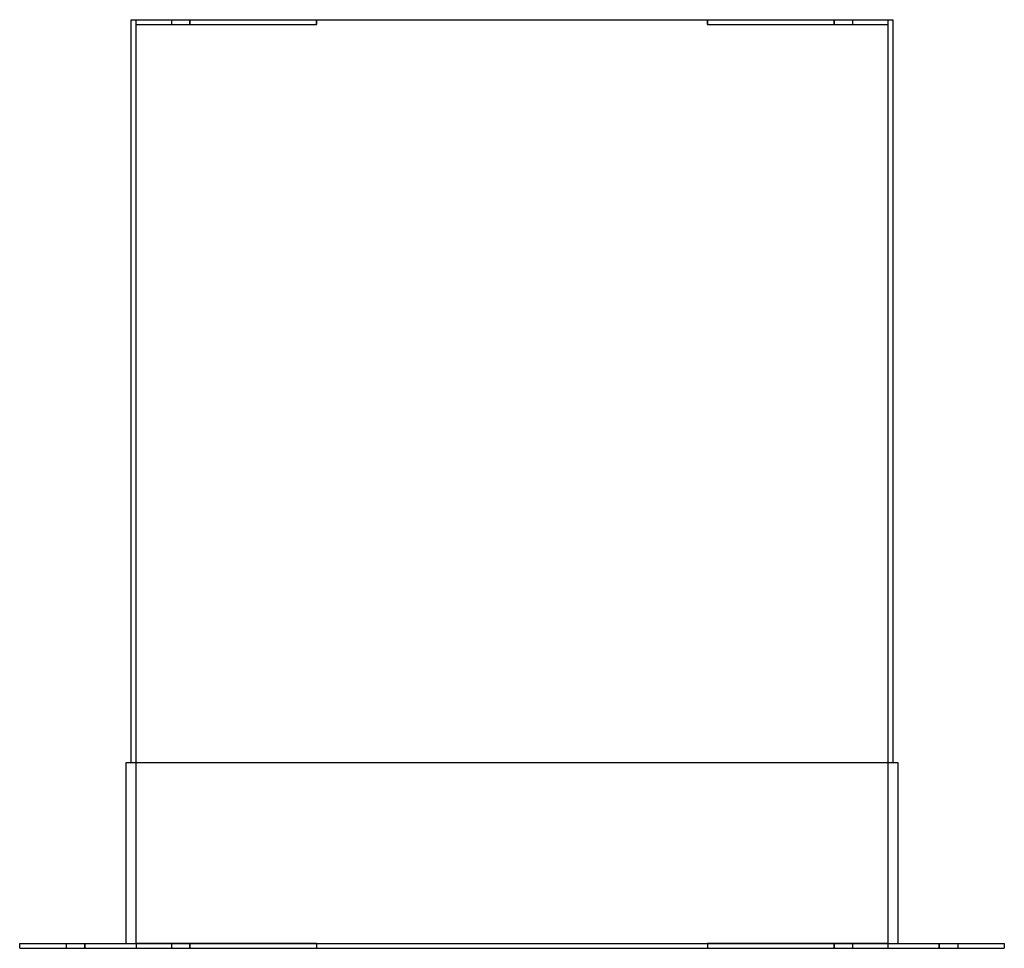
# Model space of a CAD drawing. Header units: millimetres. Extents: x -398 to 398, y 0 to 750.
import ezdxf

# ---------------------------------------------------------------- set-up
doc = ezdxf.new("R2010")
doc.units = ezdxf.units.MM
doc.layers.add('HIDDEN', color=7, linetype='Continuous')
doc.layers.add('THICK', color=7, linetype='Continuous')

msp = doc.modelspace()

# ---------------------------------------------------------------- linework, layer by layer
at = {"layer": 'HIDDEN'}
for p, q in [((-307.5, 750), (-307.5, 750)), ((-303.5, 750), (-303.5, 750)), ((-303.5, 746), (-303.5, 750)), ((-275, 750), (-275, 746)), ((-275, 750), (-275, 746)), ((-260, 746), (-260, 750)), ((-260, 750), (-260, 746)), ((-157.75, 746), (-157.75, 750)), ((-157.75, 750), (-157.75, 746)), ((157.75, 750), (157.75, 746)), ((157.75, 746), (157.75, 750)), ((260, 746), (260, 750)), ((260, 750), (260, 746)), ((275, 750), (275, 746)), ((275, 750), (275, 746)), ((303.5, 750), (303.5, 750)), ((303.5, 750), (303.5, 746)), ((307.5, 750), (307.5, 750)), ((-303.5, 4), (-303.5, 746)), ((-303.5, 746), (-303.5, 746)), ((-303.5, 746), (-303.5, 746)), ((-303.5, 746), (-157.75, 746)), ((157.75, 746), (303.5, 746)), ((303.5, 746), (303.5, 4)), ((303.5, 746), (303.5, 746)), ((303.5, 746), (303.5, 746)), ((-311.5, 150), (-311.5, 150)), ((-307.5, 150), (-307.5, 150)), ((307.5, 150), (307.5, 150)), ((311.5, 150), (311.5, 150)), ((-397.5, 4), (-397.5, 4)), ((-397.5, 0), (-397.5, 0)), ((-360, 4), (-360, 0)), ((-360, 4), (-360, 0)), ((-345, 0), (-345, 4)), ((-345, 4), (-345, 0)), ((-311.5, 4), (-311.5, 4)), ((-303.5, 4), (-303.5, 4)), ((-303.5, 4), (-303.5, 4)), ((-157.75, 4), (-303.5, 4)), ((-303.5, 4), (-303.5, 0)), ((-303.5, 0), (-303.5, 0)), ((-275, 4), (-275, 0)), ((-275, 4), (-275, 0)), ((-260, 0), (-260, 4)), ((-260, 4), (-260, 0)), ((-157.75, 4), (-157.75, 0)), ((-157.75, 4), (-157.75, 0)), ((303.5, 4), (157.75, 4)), ((157.75, 4), (157.75, 0)), ((157.75, 4), (157.75, 0)), ((260, 0), (260, 4)), ((260, 4), (260, 0)), ((275, 4), (275, 0)), ((275, 4), (275, 0)), ((303.5, 4), (303.5, 4)), ((303.5, 4), (303.5, 4)), ((303.5, 4), (303.5, 0)), ((303.5, 0), (303.5, 0)), ((311.5, 4), (311.5, 4)), ((345, 0), (345, 4)), ((345, 4), (345, 0)), ((360, 4), (360, 0)), ((360, 4), (360, 0)), ((397.5, 4), (397.5, 4)), ((397.5, 0), (397.5, 0))]:
    msp.add_line(p, q, dxfattribs=at)
at = {"layer": 'THICK'}
for p, q in [((-307.5, 750), (307.5, 750)), ((-307.5, 150), (-307.5, 750)), ((307.5, 750), (307.5, 150)), ((-311.5, 150), (311.5, 150)), ((-311.5, 4), (-311.5, 150)), ((311.5, 150), (311.5, 4)), ((-397.5, 0), (-397.5, 4)), ((-397.5, 4), (397.5, 4)), ((-397.5, 0), (397.5, 0)), ((397.5, 4), (397.5, 0))]:
    msp.add_line(p, q, dxfattribs=at)

doc.saveas('drawing.dxf')
